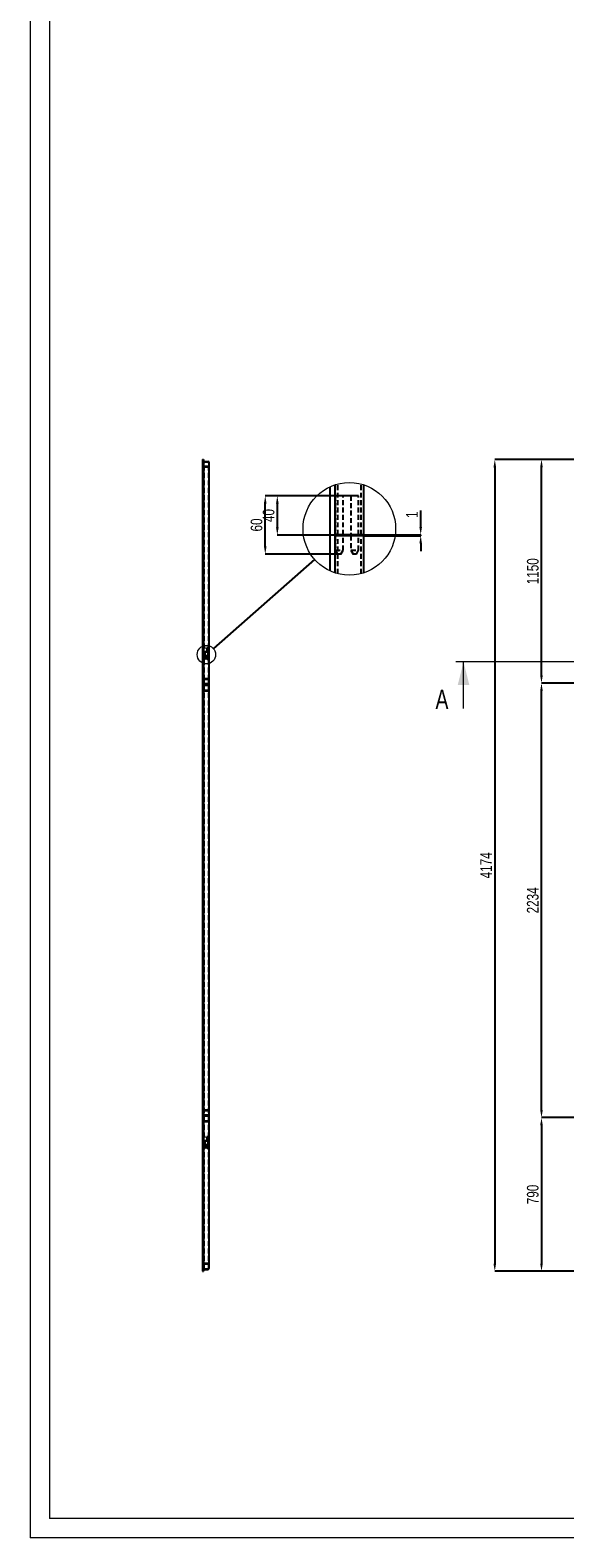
# Model space of a CAD drawing. Header units: millimetres. Extents: x 0 to 841, y 0 to 594.
# Tile 1 of 6: x 0 to 137, y 0 to 388. Entities that reach past the tile are written whole.
import ezdxf

# ---------------------------------------------------------------- set-up
doc = ezdxf.new("R2010")
doc.units = ezdxf.units.MM
doc.header["$PDSIZE"] = -1
doc.linetypes.add('HIDDEN', pattern=[1.905, 1.27, -0.635])
doc.layers.add('COTES', color=1, linetype='Continuous')
doc.layers.add('TRAIT-TIRET', color=2, linetype='HIDDEN')
doc.layers.add('TRAIT-FORT', color=4, linetype='Continuous', lineweight=25)
doc.styles.add('SLDTEXTSTYLE0', font='TXT', dxfattribs={"width": 0.75})
doc.dimstyles.new('SLDDIMSTYLE1', dxfattribs={"dimtxt": 3, "dimasz": 2, "dimexe": 0, "dimexo": 0.0625, "dimgap": 0.75, "dimtad": 1, "dimdec": 0, "dimlfac": 20, "dimrnd": 1e-09, "dimzin": 12, "dimdsep": 46, "dimtxsty": 'SLDTEXTSTYLE0', "dimsah": 1, "dimcen": 0.09, "dimadec": 0, "dimazin": 3, "dimtfac": 1, "dimtdec": 0, "dimtofl": 0, "dimtmove": 0, "dimatfit": 3, "dimfxl": 1, "dimfrac": 2, "dimtolj": 1, "dimtzin": 12, "dimarcsym": 0})
doc.dimstyles.new('SLDDIMSTYLE2', dxfattribs={"dimtxt": 0.18, "dimasz": 2, "dimexe": 0, "dimexo": 0.0625, "dimgap": 0, "dimtad": 0, "dimtih": 1, "dimtoh": 1, "dimdec": 0, "dimrnd": 1e-09, "dimzin": 0, "dimdsep": 46, "dimtxsty": 'Standard', "dimblk1": 'NONE', "dimblk2": 'NONE', "dimsah": 1, "dimcen": 0.09, "dimadec": 0, "dimazin": 0, "dimtfac": 2, "dimtdec": 0, "dimtofl": 0, "dimtmove": 0, "dimatfit": 3, "dimldrblk": 'NONE', "dimfxl": 1, "dimfrac": 2, "dimtolj": 1, "dimtzin": 0, "dimarcsym": 0})
doc.dimstyles.new('SLDDIMSTYLE5', dxfattribs={"dimtxt": 3, "dimasz": 2, "dimexe": 0, "dimexo": 0.0625, "dimgap": 0.75, "dimtad": 1, "dimdec": 0, "dimlfac": 4, "dimrnd": 1e-09, "dimzin": 12, "dimdsep": 46, "dimtxsty": 'SLDTEXTSTYLE0', "dimsah": 1, "dimcen": 0.09, "dimadec": 0, "dimazin": 3, "dimtfac": 1, "dimtdec": 0, "dimtmove": 0, "dimatfit": 0, "dimfxl": 1, "dimfrac": 2, "dimtolj": 1, "dimtzin": 12, "dimarcsym": 0})
doc.dimstyles.new('SLDDIMSTYLE6', dxfattribs={"dimtxt": 3, "dimasz": 2, "dimexe": 0, "dimexo": 0.0625, "dimgap": 0.75, "dimtad": 1, "dimdec": 0, "dimlfac": 4, "dimrnd": 1e-09, "dimzin": 12, "dimdsep": 46, "dimtxsty": 'SLDTEXTSTYLE0', "dimsah": 1, "dimcen": 0.09, "dimadec": 0, "dimazin": 3, "dimtfac": 1, "dimtdec": 0, "dimtofl": 0, "dimtmove": 0, "dimatfit": 3, "dimfxl": 1, "dimfrac": 2, "dimtolj": 1, "dimtzin": 12, "dimarcsym": 0})

# ---------------------------------------------------------------- blocks, each defined once
blk = doc.blocks.new('_D_8')
at = {"layer": 'COTES', "color": 0, "lineweight": -2, "transparency": 16777216}
for p, q in [((154.87, 277.22), (119.44, 277.22)), ((119.44, 275.22), (119.44, 70.52)), ((202.37, 68.52), (119.44, 68.52))]:
    blk.add_line(p, q, dxfattribs=at)
at = {"layer": 'COTES', "color": 0, "transparency": 16777216}
for points in [[(119.1, 275.22), (119.77, 275.22), (119.44, 277.22)], [(119.1, 70.52), (119.77, 70.52), (119.44, 68.52)]]:
    blk.add_solid(points, dxfattribs=at)
at = {"layer": 'Defpoints', "color": 0, "transparency": 16777216}
for p in [(154.94, 277.22), (119.44, 68.52), (202.44, 68.52)]:
    blk.add_point(p, dxfattribs=at)
at = {"layer": 'COTES', "color": 0, "transparency": 16777216, "insert": (115.69, 172.87), "char_height": 3, "attachment_point": 2, "rotation": 90, "style": 'SLDTEXTSTYLE0'}
blk.add_mtext('\\A1;4174', dxfattribs=at)
blk = doc.blocks.new('_D_9')
at = {"layer": 'COTES', "color": 0, "lineweight": -2, "transparency": 16777216}
for p, q in [((141.37, 219.72), (131.44, 219.72)), ((131.44, 110.02), (131.44, 217.72)), ((141.37, 108.02), (131.44, 108.02))]:
    blk.add_line(p, q, dxfattribs=at)
at = {"layer": 'COTES', "color": 0, "transparency": 16777216}
for points in [[(131.1, 217.72), (131.77, 217.72), (131.44, 219.72)], [(131.1, 110.02), (131.77, 110.02), (131.44, 108.02)]]:
    blk.add_solid(points, dxfattribs=at)
at = {"layer": 'Defpoints', "color": 0, "transparency": 16777216}
for p in [(131.44, 219.72), (141.44, 219.72), (141.44, 108.02)]:
    blk.add_point(p, dxfattribs=at)
at = {"layer": 'COTES', "color": 0, "transparency": 16777216, "insert": (127.69, 163.87), "char_height": 3, "attachment_point": 2, "rotation": 90, "style": 'SLDTEXTSTYLE0'}
blk.add_mtext('\\A1;2234', dxfattribs=at)
blk = doc.blocks.new('_D_10')
at = {"layer": 'COTES', "color": 0, "lineweight": -2, "transparency": 16777216}
for p, q in [((141.37, 108.02), (131.44, 108.02)), ((131.44, 106.02), (131.44, 70.52)), ((202.37, 68.52), (131.44, 68.52))]:
    blk.add_line(p, q, dxfattribs=at)
at = {"layer": 'COTES', "color": 0, "transparency": 16777216}
for points in [[(131.1, 106.02), (131.77, 106.02), (131.44, 108.02)], [(131.1, 70.52), (131.77, 70.52), (131.44, 68.52)]]:
    blk.add_solid(points, dxfattribs=at)
at = {"layer": 'Defpoints', "color": 0, "transparency": 16777216}
for p in [(141.44, 108.02), (131.44, 68.52), (202.44, 68.52)]:
    blk.add_point(p, dxfattribs=at)
at = {"layer": 'COTES', "color": 0, "transparency": 16777216, "insert": (127.69, 88.27), "char_height": 3, "attachment_point": 2, "rotation": 90, "style": 'SLDTEXTSTYLE0'}
blk.add_mtext('\\A1;790', dxfattribs=at)
blk = doc.blocks.new('_D_13')
at = {"layer": 'COTES', "color": 0, "lineweight": -2, "transparency": 16777216}
for p, q in [((154.87, 277.22), (131.44, 277.22)), ((131.44, 221.72), (131.44, 275.22)), ((141.37, 219.72), (131.44, 219.72))]:
    blk.add_line(p, q, dxfattribs=at)
at = {"layer": 'COTES', "color": 0, "transparency": 16777216}
for points in [[(131.1, 275.22), (131.77, 275.22), (131.44, 277.22)], [(131.1, 221.72), (131.77, 221.72), (131.44, 219.72)]]:
    blk.add_solid(points, dxfattribs=at)
at = {"layer": 'Defpoints', "color": 0, "transparency": 16777216}
for p in [(131.44, 277.22), (154.94, 277.22), (141.44, 219.72)]:
    blk.add_point(p, dxfattribs=at)
at = {"layer": 'COTES', "color": 0, "transparency": 16777216, "insert": (127.69, 248.47), "char_height": 3, "attachment_point": 2, "rotation": 90, "style": 'SLDTEXTSTYLE0'}
blk.add_mtext('\\A1;1150', dxfattribs=at)
blk = doc.blocks.new('_None')
blk = doc.blocks.new('_D_26')
at = {"layer": 'COTES', "color": 0, "lineweight": -2, "transparency": 16777216}
for p, q in [((82.36, 267.87), (63.53, 267.87)), ((63.53, 265.87), (63.53, 259.74)), ((76.99, 257.74), (63.53, 257.74))]:
    blk.add_line(p, q, dxfattribs=at)
at = {"layer": 'COTES', "color": 0, "transparency": 16777216}
for points in [[(63.2, 265.87), (63.87, 265.87), (63.53, 267.87)], [(63.2, 259.74), (63.87, 259.74), (63.53, 257.74)]]:
    blk.add_solid(points, dxfattribs=at)
at = {"layer": 'Defpoints', "color": 0, "transparency": 16777216}
for p in [(82.43, 267.87), (63.53, 257.74), (77.05, 257.74)]:
    blk.add_point(p, dxfattribs=at)
at = {"layer": 'COTES', "color": 0, "transparency": 16777216, "insert": (59.78, 262.8), "char_height": 3, "attachment_point": 2, "rotation": 90, "style": 'SLDTEXTSTYLE0'}
blk.add_mtext('\\A1;40', dxfattribs=at)
blk = doc.blocks.new('_D_27')
at = {"layer": 'COTES', "color": 0, "lineweight": -2, "transparency": 16777216}
for p, q in [((78.36, 267.87), (60.43, 267.87)), ((60.43, 254.87), (60.43, 265.87)), ((79.79, 252.87), (60.43, 252.87))]:
    blk.add_line(p, q, dxfattribs=at)
at = {"layer": 'COTES', "color": 0, "transparency": 16777216}
for points in [[(60.09, 265.87), (60.76, 265.87), (60.43, 267.87)], [(60.09, 254.87), (60.76, 254.87), (60.43, 252.87)]]:
    blk.add_solid(points, dxfattribs=at)
at = {"layer": 'Defpoints', "color": 0, "transparency": 16777216}
for p in [(60.43, 267.87), (78.43, 267.87), (79.85, 252.87)]:
    blk.add_point(p, dxfattribs=at)
at = {"layer": 'COTES', "color": 0, "transparency": 16777216, "insert": (56.68, 260.37), "char_height": 3, "attachment_point": 2, "rotation": 90, "style": 'SLDTEXTSTYLE0'}
blk.add_mtext('\\A1;60', dxfattribs=at)
blk = doc.blocks.new('_D_28')
at = {"layer": 'COTES', "color": 0, "lineweight": -2, "transparency": 16777216}
for p, q in [((100.39, 259.87), (100.39, 264.12)), ((85.86, 257.87), (100.39, 257.87)), ((85.86, 257.62), (100.39, 257.62)), ((100.39, 257.62), (100.39, 257.87)), ((100.39, 255.62), (100.39, 253.62))]:
    blk.add_line(p, q, dxfattribs=at)
at = {"layer": 'COTES', "color": 0, "transparency": 16777216}
for points in [[(100.05, 259.87), (100.72, 259.87), (100.39, 257.87)], [(100.05, 255.62), (100.72, 255.62), (100.39, 257.62)]]:
    blk.add_solid(points, dxfattribs=at)
at = {"layer": 'Defpoints', "color": 0, "transparency": 16777216}
for p in [(85.8, 257.87), (85.8, 257.62), (100.39, 257.87)]:
    blk.add_point(p, dxfattribs=at)
at = {"layer": 'COTES', "color": 0, "transparency": 16777216, "insert": (96.64, 262.99), "char_height": 3, "attachment_point": 2, "rotation": 90, "style": 'SLDTEXTSTYLE0'}
blk.add_mtext('\\A1;1', dxfattribs=at)

msp = doc.modelspace()

# ---------------------------------------------------------------- linework, layer by layer
at = {"lineweight": 18}
for p, q in [((0, 594), (0, 0)), ((5, 589), (5, 5)), ((372.939, 225.224), (109.407, 225.196)), ((111.408, 213.197), (111.407, 225.197)), ((836, 5), (5, 5)), ((841, 0), (0, 0))]:
    msp.add_line(p, q, dxfattribs=at)
for centre, radius in [((82.051, 259.377), 11.901), ((45.305, 227.049), 2.38)]:
    msp.add_circle(centre, radius, dxfattribs=at)
msp.add_solid([(111.407, 225.197), (109.907, 219.196), (112.907, 219.197)], dxfattribs=at)
at = {"layer": 'TRAIT-FORT', "lineweight": 25}
for p, q in [((44.305, 277.221), (44.305, 226.722)), ((44.305, 277.221), (44.555, 277.221)), ((44.555, 277.221), (44.555, 226.722)), ((44.855, 276.722), (45.755, 276.722)), ((46.055, 226.747), (46.055, 276.422)), ((77.051, 270.176), (77.051, 257.74)), ((78.301, 270.671), (78.301, 257.74)), ((85.801, 257.865), (85.801, 270.671)), ((78.301, 257.74), (77.051, 257.74)), ((78.301, 257.738), (77.051, 257.738)), ((77.051, 257.738), (77.051, 248.577)), ((79.801, 257.865), (78.301, 257.865)), ((78.301, 257.738), (78.301, 248.082)), ((79.801, 257.615), (78.301, 257.615)), ((78.426, 257.865), (78.426, 257.615)), ((84.301, 257.865), (79.801, 257.865)), ((84.301, 257.615), (79.801, 257.615)), ((80.426, 257.615), (80.426, 257.865)), ((82.426, 257.865), (82.426, 257.615)), ((85.801, 257.865), (84.301, 257.865)), ((85.801, 257.615), (84.301, 257.615)), ((84.426, 257.615), (84.426, 257.865)), ((85.801, 248.082), (85.801, 257.615)), ((44.555, 226.722), (44.305, 226.722)), ((44.555, 226.721), (44.305, 226.721)), ((44.305, 226.721), (44.305, 221.222)), ((44.855, 226.747), (44.555, 226.747)), ((44.555, 226.721), (44.555, 221.222)), ((44.855, 226.697), (44.555, 226.697)), ((44.58, 226.747), (44.58, 226.697)), ((45.755, 226.747), (44.855, 226.747)), ((45.755, 226.697), (44.855, 226.697)), ((44.98, 226.697), (44.98, 226.747)), ((45.38, 226.747), (45.38, 226.697)), ((46.055, 226.747), (45.755, 226.747)), ((46.055, 226.697), (45.755, 226.697)), ((45.78, 226.697), (45.78, 226.747)), ((46.055, 220.571), (46.055, 226.697)), ((44.555, 221.222), (44.305, 221.222)), ((44.305, 221.222), (44.305, 106.522)), ((44.555, 221.222), (44.555, 106.522)), ((44.855, 220.872), (45.755, 220.872)), ((46.055, 107.322), (46.055, 220.571)), ((44.555, 106.522), (44.305, 106.522)), ((44.305, 106.522), (44.305, 101.022)), ((44.555, 106.522), (44.555, 101.022)), ((44.855, 107.021), (45.755, 107.021)), ((46.055, 101.047), (46.055, 107.322)), ((44.555, 101.022), (44.305, 101.022)), ((44.305, 101.021), (44.305, 68.521)), ((44.555, 101.021), (44.305, 101.021)), ((44.855, 101.047), (44.555, 101.047)), ((44.555, 101.021), (44.555, 68.521)), ((44.855, 100.997), (44.555, 100.997)), ((44.58, 101.047), (44.58, 100.997)), ((45.755, 101.047), (44.855, 101.047)), ((45.755, 100.997), (44.855, 100.997)), ((44.98, 100.997), (44.98, 101.047)), ((45.38, 101.047), (45.38, 100.997)), ((46.055, 101.047), (45.755, 101.047)), ((46.055, 100.997), (45.755, 100.997)), ((45.78, 100.997), (45.78, 101.047)), ((46.055, 69.322), (46.055, 100.997)), ((44.305, 68.521), (44.555, 68.521)), ((44.855, 69.022), (45.755, 69.022))]:
    msp.add_line(p, q, dxfattribs=at)
for centre, start, end in [((44.855, 276.422), 90, 180), ((45.755, 276.422), 0, 90), ((44.855, 220.572), 90, 180), ((45.755, 220.572), 0, 90), ((44.855, 107.322), 180, 270), ((45.755, 107.322), 270, 0), ((44.855, 69.322), 180, 270), ((45.755, 69.322), 270, 0)]:
    msp.add_arc(centre, 0.3, start, end, dxfattribs=at)
at = {"layer": 'TRAIT-TIRET'}
for p, q in [((44.555, 275.222), (44.305, 275.222)), ((44.705, 226.747), (44.705, 276.422)), ((44.855, 276.571), (45.755, 276.571)), ((45.755, 275.372), (44.855, 275.372)), ((45.755, 275.222), (44.855, 275.222)), ((45.905, 226.747), (45.905, 276.422)), ((79.426, 267.866), (78.426, 267.866)), ((78.426, 267.866), (78.426, 257.865)), ((79.051, 257.865), (79.051, 270.893)), ((80.426, 267.866), (79.426, 267.866)), ((80.426, 257.865), (80.426, 267.866)), ((83.426, 267.866), (82.426, 267.866)), ((82.426, 267.866), (82.426, 257.865)), ((84.426, 267.866), (83.426, 267.866)), ((84.426, 257.865), (84.426, 267.866)), ((85.051, 257.865), (85.051, 270.893)), ((78.426, 257.615), (78.426, 253.866)), ((79.051, 247.86), (79.051, 257.615)), ((80.426, 253.866), (80.426, 257.615)), ((82.426, 257.615), (82.426, 253.866)), ((84.426, 253.866), (84.426, 257.615)), ((85.051, 247.86), (85.051, 257.615)), ((78.426, 253.866), (80.426, 253.866)), ((78.426, 253.866), (79.003, 252.865)), ((79.426, 252.865), (79.003, 252.865)), ((79.848, 252.865), (79.426, 252.865)), ((79.848, 252.865), (80.426, 253.866)), ((82.426, 253.866), (84.426, 253.866)), ((82.426, 253.866), (83.003, 252.865)), ((83.426, 252.865), (83.003, 252.865)), ((83.848, 252.865), (83.426, 252.865)), ((83.848, 252.865), (84.426, 253.866)), ((44.78, 228.747), (44.58, 228.747)), ((44.58, 228.747), (44.58, 226.747)), ((44.98, 228.747), (44.78, 228.747)), ((44.98, 226.747), (44.98, 228.747)), ((45.58, 228.747), (45.38, 228.747)), ((45.38, 228.747), (45.38, 226.747)), ((45.78, 228.747), (45.58, 228.747)), ((45.78, 226.747), (45.78, 228.747)), ((44.58, 226.697), (44.58, 225.947)), ((44.58, 225.947), (44.98, 225.947)), ((44.58, 225.947), (44.696, 225.747)), ((44.78, 225.747), (44.696, 225.747)), ((44.705, 220.571), (44.705, 226.697)), ((44.865, 225.747), (44.78, 225.747)), ((44.865, 225.747), (44.98, 225.947)), ((44.98, 225.947), (44.98, 226.697)), ((45.38, 226.697), (45.38, 225.947)), ((45.38, 225.947), (45.78, 225.947)), ((45.38, 225.947), (45.496, 225.747)), ((45.58, 225.747), (45.496, 225.747)), ((45.665, 225.747), (45.58, 225.747)), ((45.665, 225.747), (45.78, 225.947)), ((45.78, 225.947), (45.78, 226.697)), ((45.905, 220.571), (45.905, 226.697)), ((44.555, 219.722), (44.305, 219.722)), ((44.305, 219.221), (44.555, 219.221)), ((44.305, 217.722), (44.555, 217.722)), ((44.705, 107.322), (44.705, 220.571)), ((44.855, 220.722), (45.755, 220.722)), ((45.755, 219.521), (44.855, 219.521)), ((45.755, 219.372), (44.855, 219.372)), ((45.755, 219.221), (44.855, 219.221)), ((45.755, 219.072), (44.855, 219.072)), ((44.855, 217.871), (45.755, 217.871)), ((44.855, 217.722), (45.755, 217.722)), ((45.905, 107.322), (45.905, 220.571)), ((44.305, 110.022), (44.555, 110.022)), ((44.305, 108.522), (44.555, 108.522)), ((44.855, 110.022), (45.755, 110.022)), ((44.855, 109.871), (45.755, 109.871)), ((45.755, 108.672), (44.855, 108.672)), ((45.755, 108.522), (44.855, 108.522)), ((44.555, 108.022), (44.305, 108.022)), ((44.705, 101.047), (44.705, 107.322)), ((45.755, 108.372), (44.855, 108.372)), ((44.855, 107.172), (45.755, 107.172)), ((45.905, 101.047), (45.905, 107.322)), ((44.98, 103.047), (44.58, 103.047)), ((44.58, 103.047), (44.58, 101.047)), ((44.58, 100.997), (44.58, 100.247)), ((44.705, 69.322), (44.705, 100.997)), ((44.98, 101.047), (44.98, 103.047)), ((44.98, 100.247), (44.98, 100.997)), ((45.78, 103.047), (45.38, 103.047)), ((45.38, 103.047), (45.38, 101.047)), ((45.38, 100.997), (45.38, 100.247)), ((45.78, 101.047), (45.78, 103.047)), ((45.78, 100.247), (45.78, 100.997)), ((45.905, 69.322), (45.905, 100.997)), ((44.58, 100.247), (44.98, 100.247)), ((44.58, 100.247), (44.696, 100.047)), ((44.865, 100.047), (44.696, 100.047)), ((44.865, 100.047), (44.98, 100.247)), ((45.38, 100.247), (45.78, 100.247)), ((45.38, 100.247), (45.496, 100.047)), ((45.665, 100.047), (45.496, 100.047)), ((45.665, 100.047), (45.78, 100.247)), ((44.555, 70.522), (44.305, 70.522)), ((45.755, 70.522), (44.855, 70.522)), ((45.755, 70.372), (44.855, 70.372)), ((44.855, 69.171), (45.755, 69.171))]:
    msp.add_line(p, q, dxfattribs=at)
for centre, radius, start, end in [((44.855, 275.522), 0.3, 180, 270), ((44.855, 276.422), 0.15, 90, 180), ((44.855, 275.522), 0.15, 180, 270), ((45.755, 276.422), 0.15, 0, 90), ((45.755, 275.522), 0.3, 270, 0), ((45.755, 275.522), 0.15, 270, 0), ((44.855, 219.672), 0.3, 180, 270), ((44.855, 218.922), 0.3, 90, 180), ((44.855, 218.022), 0.3, 180, 270), ((44.855, 220.572), 0.15, 90, 180), ((44.855, 219.672), 0.15, 180, 270), ((44.855, 218.922), 0.15, 90, 180), ((44.855, 218.022), 0.15, 180, 270), ((45.755, 220.572), 0.15, 0, 90), ((45.755, 219.672), 0.15, 270, 0), ((45.755, 219.672), 0.3, 270, 360), ((45.755, 218.922), 0.3, 0, 90), ((45.755, 218.922), 0.15, 0, 90), ((45.755, 218.022), 0.3, 270, 0), ((45.755, 218.022), 0.15, 270, 0), ((44.855, 109.722), 0.3, 90, 180), ((44.855, 108.822), 0.3, 180, 270), ((44.855, 108.222), 0.3, 90, 180), ((44.855, 109.722), 0.15, 90, 180), ((44.855, 108.822), 0.15, 180, 270), ((45.755, 109.722), 0.3, 0, 90), ((45.755, 109.722), 0.15, 0, 90), ((45.755, 108.822), 0.3, 270, 0), ((45.755, 108.822), 0.15, 270, 0), ((45.755, 108.222), 0.3, 0, 90), ((44.855, 108.222), 0.15, 90, 180), ((44.855, 107.322), 0.15, 180, 270), ((45.755, 108.222), 0.15, 0, 90), ((45.755, 107.322), 0.15, 270, 0), ((44.855, 70.222), 0.3, 90, 180), ((44.855, 70.222), 0.15, 90, 180), ((45.755, 70.222), 0.3, 0, 90), ((45.755, 70.222), 0.15, 0, 90), ((44.855, 69.322), 0.15, 180, 270), ((45.755, 69.322), 0.15, 270, 0)]:
    msp.add_arc(centre, radius, start, end, dxfattribs=at)

# ---------------------------------------------------------------- texts
at = {"insert": (104.182, 218.034), "char_height": 5, "attachment_point": 1, "style": 'SLDTEXTSTYLE0'}
msp.add_mtext('A', dxfattribs=at)

# ---------------------------------------------------------------- dimensions: what is measured, and where the dimension line sits
at = {"layer": 'COTES'}
for base, p1, p2, dimstyle, picture, middle in [((119.435, 68.522), (154.935, 277.222), (202.435, 68.522), 'SLDDIMSTYLE1', '_D_8', (119.435, 172.872)), ((131.435, 277.222), (141.435, 219.722), (154.935, 277.222), 'SLDDIMSTYLE1', '_D_13', (131.435, 248.472)), ((60.426, 267.865), (79.848, 252.865), (78.426, 267.865), 'SLDDIMSTYLE6', '_D_27', (60.426, 260.365)), ((100.387, 257.865), (85.801, 257.615), (85.801, 257.865), 'SLDDIMSTYLE5', '_D_28', (100.387, 262.99)), ((131.435, 219.722), (141.435, 108.022), (141.435, 219.722), 'SLDDIMSTYLE1', '_D_9', (131.435, 163.872)), ((131.435, 68.522), (141.435, 108.022), (202.435, 68.522), 'SLDDIMSTYLE1', '_D_10', (131.435, 88.272))]:
    dim = msp.add_linear_dim(base=base, p1=p1, p2=p2, angle=90, dimstyle=dimstyle, dxfattribs=at)
    dim.commit()
    dim.dimension.update_dxf_attribs({"geometry": picture, "text_midpoint": middle, "dimtype": 160})
dim = msp.add_linear_dim(base=(63.533, 257.74), p1=(82.426, 267.865), p2=(77.051, 257.74), angle=90, text='40', dimstyle='SLDDIMSTYLE6', dxfattribs=at)
dim.commit()
dim.dimension.update_dxf_attribs({"geometry": '_D_26', "text_midpoint": (63.533, 262.803), "dimtype": 160})

# ---------------------------------------------------------------- leaders
at = {"lineweight": 18, "has_arrowhead": 0}
msp.add_leader([(73.116, 251.516), (47.092, 228.621)], dimstyle='SLDDIMSTYLE2', dxfattribs=at)

doc.saveas('drawing.dxf')
